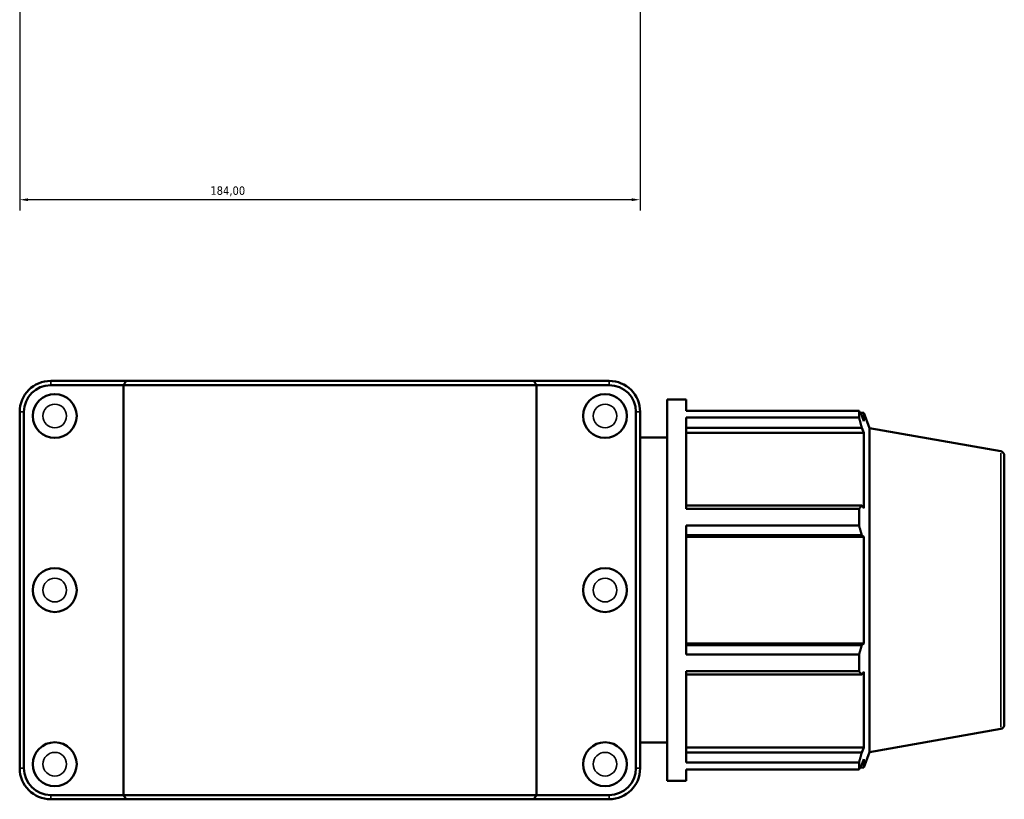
# Model space of a CAD drawing. Header units: millimetres. Extents: x 0 to 1064, y -29 to 1458.
# Tile 6 of 8: x 319 to 611, y 800 to 1031. Entities that reach past the tile are written whole.
import ezdxf

# ---------------------------------------------------------------- set-up
doc = ezdxf.new("R2010")
doc.units = ezdxf.units.MM
for name, color, linetype, lineweight in [('Dimension (ISO)', 7, 'Continuous', 25), ('Visible (ISO)', 7, 'Continuous', 50), ('Visible Narrow (ISO)', 7, 'Continuous', 35)]:
    doc.layers.add(name, color=color, linetype=linetype, lineweight=lineweight)
doc.styles.add('Note Text (ISO)', font='tahoma.ttf')
doc.dimstyles.new('Default (ISO)', dxfattribs={"dimtxt": 2.5, "dimasz": 2.5, "dimexe": 3.175, "dimexo": 0, "dimgap": 0.762, "dimtad": 1, "dimrnd": 1e-08, "dimzin": 0, "dimtxsty": 'Note Text (ISO)', "dimcen": 0.09, "dimdle": 10, "dimclrd": 256, "dimclre": 256, "dimclrt": 256, "dimazin": 0, "dimtfac": 1.40208, "dimtmove": 0, "dimatfit": 3, "dimfxl": 1, "dimtolj": 1, "dimtzin": 0, "dimlwd": -1, "dimlwe": -1, "dimarcsym": 0})

# ---------------------------------------------------------------- blocks, each defined once
blk = doc.blocks.new('*D13')
at = {"layer": 'Defpoints', "color": 0, "transparency": 16777216}
for p in [(319.28, 1107.7), (503.28, 1107.7), (319.28, 977.7)]:
    blk.add_point(p, dxfattribs=at)
at = {"layer": 'Dimension (ISO)', "transparency": 16777216}
for p, q in [((319.28, 1107.7), (319.28, 974.53)), ((503.28, 1107.7), (503.28, 974.53)), ((500.78, 977.7), (321.78, 977.7))]:
    blk.add_line(p, q, dxfattribs=at)
for points in [[(321.78, 978.12), (321.78, 977.29), (319.28, 977.7)], [(500.78, 978.12), (500.78, 977.29), (503.28, 977.7)]]:
    blk.add_solid(points, dxfattribs=at)
at = {"layer": 'Dimension (ISO)', "color": 232, "true_color": 0xca0064, "transparency": 16777216, "insert": (375.83, 981.65), "char_height": 2.5, "attachment_point": 1, "style": 'Note Text (ISO)'}
blk.add_mtext('\\A1;184,00', dxfattribs=at)

msp = doc.modelspace()

# ---------------------------------------------------------------- linework, layer by layer
at = {"layer": 'Visible (ISO)'}
for p, q in [((350.814, 924.001), (328.481, 924.001)), ((328.481, 922.751), (350.044, 922.751)), ((472.518, 922.751), (350.044, 922.751)), ((350.044, 801.251), (350.044, 922.751)), ((350.814, 924.001), (471.748, 924.001)), ((494.081, 924.001), (471.748, 924.001)), ((472.518, 922.751), (494.081, 922.751)), ((472.518, 801.251), (472.518, 922.751)), ((511.281, 805.501), (511.281, 918.501)), ((511.281, 918.501), (516.931, 918.501)), ((516.931, 915.163), (516.931, 918.501)), ((319.281, 914.801), (319.281, 809.201)), ((320.531, 809.201), (320.531, 914.801)), ((502.031, 914.801), (502.031, 809.201)), ((503.281, 809.201), (503.281, 914.801)), ((516.931, 915.163), (568.189, 915.163)), ((568.189, 913.12), (568.189, 915.163)), ((568.547, 914.546), (569.628, 914.546)), ((569.628, 912.114), (569.628, 914.546)), ((571.281, 910.004), (569.628, 914.546)), ((516.931, 886.064), (516.931, 913.12)), ((568.189, 913.12), (516.931, 913.12)), ((569.628, 912.114), (569.011, 913.73)), ((516.931, 910.112), (569.011, 910.112)), ((516.931, 908.609), (569.628, 908.609)), ((569.011, 910.112), (569.628, 908.609)), ((569.628, 886.263), (569.628, 908.609)), ((571.281, 813.998), (571.281, 910.004)), ((610.24, 903.134), (571.281, 910.004)), ((503.281, 907.201), (511.281, 907.201)), ((611.281, 901.894), (611.281, 822.108)), ((569.011, 887.046), (516.931, 887.046)), ((516.931, 886.064), (568.189, 886.064)), ((568.189, 881.132), (568.189, 886.064)), ((569.628, 886.263), (569.011, 887.046)), ((516.931, 842.87), (516.931, 881.132)), ((568.189, 881.132), (516.931, 881.132)), ((516.931, 878.311), (569.011, 878.311)), ((516.931, 877.801), (569.628, 877.801)), ((569.011, 878.311), (569.628, 877.801)), ((569.628, 846.2), (569.628, 877.801)), ((516.931, 846.2), (569.628, 846.2)), ((569.011, 845.691), (516.931, 845.691)), ((569.628, 846.2), (569.011, 845.691)), ((516.931, 842.87), (568.189, 842.87)), ((568.189, 837.937), (568.189, 842.87)), ((516.931, 810.881), (516.931, 837.937)), ((568.189, 837.937), (516.931, 837.937)), ((516.931, 836.956), (569.011, 836.956)), ((569.011, 836.956), (569.628, 837.738)), ((569.628, 815.393), (569.628, 837.738)), ((610.24, 820.867), (571.281, 813.998)), ((503.281, 816.801), (511.281, 816.801)), ((516.931, 815.393), (569.628, 815.393)), ((569.628, 815.393), (569.011, 813.889)), ((569.011, 813.889), (516.931, 813.889)), ((569.011, 810.271), (569.628, 811.888)), ((571.281, 813.998), (569.628, 809.456)), ((569.628, 809.456), (569.628, 811.888)), ((516.931, 810.881), (568.189, 810.881)), ((568.189, 808.838), (568.189, 810.881)), ((568.547, 809.456), (569.628, 809.456)), ((516.931, 805.501), (516.931, 808.838)), ((568.189, 808.838), (516.931, 808.838)), ((511.281, 805.501), (516.931, 805.501)), ((350.044, 801.251), (328.481, 801.251)), ((350.044, 801.251), (472.518, 801.251)), ((494.081, 801.251), (472.518, 801.251)), ((328.481, 800.001), (350.814, 800.001)), ((471.748, 800.001), (350.814, 800.001)), ((471.748, 800.001), (494.081, 800.001))]:
    msp.add_line(p, q, dxfattribs=at)
for centre in [(329.681, 913.601), (492.881, 913.601), (329.681, 862.001), (492.881, 862.001), (329.681, 810.401), (492.881, 810.401)]:
    msp.add_circle(centre, 6.5, dxfattribs=at)
for centre, radius, start, end in [((328.481, 914.801), 9.2, 90, 180), ((328.481, 914.801), 7.95, 90, 180), ((494.081, 914.801), 9.2, 0, 90), ((494.081, 914.801), 7.95, 0, 90), ((610.021, 901.894), 1.26, 0, 80), ((610.021, 822.108), 1.26, 280, 0), ((328.481, 809.201), 9.2, 180, 270), ((328.481, 809.201), 7.95, 180, 270), ((494.081, 809.201), 9.2, 270, 0), ((494.081, 809.201), 7.95, 270, 0)]:
    msp.add_arc(centre, radius, start, end, dxfattribs=at)
for points in [[(350.814, 924.001), (350.556, 923.585), (350.299, 923.168), (350.044, 922.751)], [(471.748, 924.001), (472.006, 923.585), (472.263, 923.168), (472.518, 922.751)], [(350.814, 800.001), (350.556, 800.417), (350.299, 800.834), (350.044, 801.251)], [(471.748, 800.001), (472.006, 800.417), (472.263, 800.834), (472.518, 801.251)]]:
    msp.add_open_spline(points, degree=3, dxfattribs=at)
for points, weights in [([(568.189, 915.163), (568.616, 914.432), (569.011, 913.73)], [1, 1.00175658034, 1.00269704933]), ([(569.011, 910.112), (568.616, 911.586), (568.189, 913.12)], [1.00269704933, 1.00175658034, 1]), ([(568.189, 886.064), (568.616, 886.565), (569.011, 887.046)], [1, 1.00175658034, 1.00269704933]), ([(569.011, 878.311), (568.616, 879.693), (568.189, 881.132)], [1.00269704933, 1.00175658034, 1]), ([(568.189, 842.87), (568.616, 844.309), (569.011, 845.691)], [1, 1.00175658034, 1.00269704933]), ([(569.011, 836.956), (568.616, 837.436), (568.189, 837.937)], [1.00269704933, 1.00175658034, 1]), ([(568.189, 810.881), (568.616, 812.416), (569.011, 813.889)], [1, 1.00175658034, 1.00269704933]), ([(569.011, 810.271), (568.616, 809.569), (568.189, 808.838)], [1.00269704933, 1.00175658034, 1])]:
    msp.add_rational_spline(points, weights, degree=2, dxfattribs=at)
at = {"layer": 'Visible Narrow (ISO)'}
for p, q in [((328.481, 922.813), (328.481, 923.938)), ((494.081, 922.813), (494.081, 923.938)), ((320.469, 914.801), (319.344, 914.801)), ((502.094, 914.801), (503.219, 914.801)), ((610.24, 821.374), (610.24, 902.628)), ((320.469, 809.201), (319.344, 809.201)), ((502.094, 809.201), (503.219, 809.201)), ((328.481, 801.188), (328.481, 800.063)), ((494.081, 801.188), (494.081, 800.063))]:
    msp.add_line(p, q, dxfattribs=at)
for centre in [(329.681, 913.601), (492.881, 913.601), (329.681, 862.001), (492.881, 862.001), (329.681, 810.401), (492.881, 810.401)]:
    msp.add_circle(centre, 3.5, dxfattribs=at)

# ---------------------------------------------------------------- dimensions: what is measured, and where the dimension line sits
at = {"layer": 'Dimension (ISO)'}
dim = msp.add_linear_dim(base=(319.281, 977.705), p1=(503.281, 1107.705), p2=(319.281, 1107.705), dimstyle='Default (ISO)', override={"dimdec": 2, "dimtp": 0, "dimtm": 0, "dimtdec": 2, "dimtofl": 0, "dimatfit": 1}, dxfattribs=at)
dim.commit()
dim.dimension.update_dxf_attribs({"geometry": '*D13', "text_midpoint": (380.781, 977.705), "dimtype": 160})

doc.saveas('drawing.dxf')
